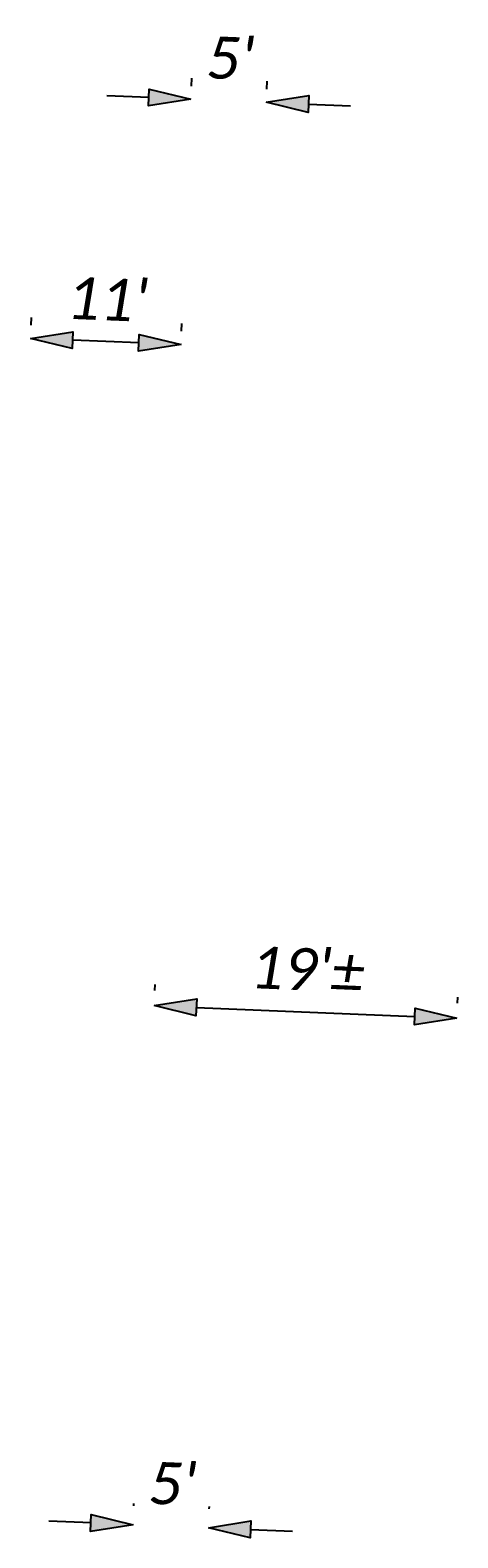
# Model space of a CAD drawing. Header units: feet. Extents: x 2292665 to 2292712, y 268884 to 269602.
# Tile 4 of 5: x 2292683 to 2292712, y 269286 to 269386. Entities that reach past the tile are written whole.
import ezdxf

# ---------------------------------------------------------------- set-up
doc = ezdxf.new("R2010")
doc.units = ezdxf.units.FT
doc.header["$MEASUREMENT"] = 0
doc.layers.add('SH_TextM', color=7, linetype='Continuous')
doc.styles.add('Slanted-Normal', font='calibrii.ttf', dxfattribs={"height": 0.14})
doc.dimstyles.new('Dec-1  Slanted', dxfattribs={"dimtxt": 0.14, "dimasz": 0.14, "dimexe": 0.07, "dimexo": 0.07, "dimgap": 0.07, "dimtad": 1, "dimdec": 1, "dimzin": 3, "dimdsep": 46, "dimtxsty": 'Slanted-Normal', "dimblk": 'Dim1', "dimcen": 0, "dimclrd": 95, "dimclre": 95, "dimclrt": 7, "dimaunit": 1, "dimadec": 3, "dimazin": 3, "dimtfac": 1, "dimtdec": 1, "dimtix": 1, "dimtofl": 0, "dimtmove": 1, "dimatfit": 3, "dimldrblk": 'Dim1', "dimfxl": 1, "dimtolj": 1, "dimtzin": 0, "dimlwd": -1, "dimlwe": -1, "dimarcsym": 0})

# ---------------------------------------------------------------- blocks, each defined once
blk = doc.blocks.new('Dim1')
h = blk.add_hatch(color=4)
h.dxf.hatch_style = 1
h.paths.add_polyline_path([(0, 0), (-1, -0.2), (-1, 0.2)])
at = {"color": 4}
blk.add_lwpolyline([(0, 0), (-1, -0.2), (-1, 0.2), (0, 0)], dxfattribs=at)
blk = doc.blocks.new('*D977')
at = {"layer": 'Defpoints', "color": 0, "transparency": 16777216}
for p in [(2292690.25, 269286.72), (2292695.24, 269286.51), (2292695.25, 269286.66)]:
    blk.add_point(p, dxfattribs=at)
at = {"layer": 'SH_TextM', "color": 95, "linetype": 'Continuous', "transparency": 16777216}
for p, q in [((2292690.3, 269288.11), (2292690.31, 269288.26)), ((2292695.3, 269287.91), (2292695.31, 269288.06)), ((2292687.46, 269286.98), (2292684.66, 269287.09)), ((2292698.05, 269286.55), (2292700.84, 269286.43))]:
    blk.add_line(p, q, dxfattribs=at)
at = {"layer": 'SH_TextM', "color": 95, "transparency": 16777216, "xscale": 2.8, "yscale": 2.8, "zscale": 2.8}
for p, rotation in [((2292690.25, 269286.86), 357.6777336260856), ((2292695.25, 269286.66), 177.6777336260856)]:
    blk.add_blockref('Dim1', p, dxfattribs=dict(at, rotation=rotation))
at = {"layer": 'SH_TextM', "color": 7, "transparency": 16777216, "insert": (2292692.87, 269289.58), "char_height": 2.8, "attachment_point": 5, "rotation": 357.6777, "style": 'Slanted-Normal'}
blk.add_mtext("\\A1;5'", dxfattribs=at)
blk = doc.blocks.new('*D978')
at = {"layer": 'Defpoints', "color": 0, "transparency": 16777216}
for p in [(2292683.44, 269365.66), (2292683.42, 269365.14), (2292693.41, 269364.74)]:
    blk.add_point(p, dxfattribs=at)
at = {"layer": 'SH_TextM', "color": 95, "linetype": 'Continuous', "transparency": 16777216}
for p, q in [((2292683.48, 269366.54), (2292683.5, 269367.06)), ((2292693.47, 269366.14), (2292693.49, 269366.65)), ((2292690.63, 269365.37), (2292686.24, 269365.55))]:
    blk.add_line(p, q, dxfattribs=at)
at = {"layer": 'SH_TextM', "color": 95, "transparency": 16777216, "xscale": 2.8, "yscale": 2.8, "zscale": 2.8}
for p, rotation in [((2292683.44, 269365.66), 177.6777336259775), ((2292693.43, 269365.25), 357.6777336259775)]:
    blk.add_blockref('Dim1', p, dxfattribs=dict(at, rotation=rotation))
at = {"layer": 'SH_TextM', "color": 7, "transparency": 16777216, "insert": (2292688.55, 269368.26), "char_height": 2.8, "attachment_point": 5, "rotation": 357.6777, "style": 'Slanted-Normal'}
blk.add_mtext("\\A1;11'", dxfattribs=at)
blk = doc.blocks.new('*D979')
at = {"layer": 'Defpoints', "color": 0, "transparency": 16777216}
for p in [(2292694.07, 269381.02), (2292699.07, 269380.82), (2292699.09, 269381.35)]:
    blk.add_point(p, dxfattribs=at)
at = {"layer": 'SH_TextM', "color": 95, "linetype": 'Continuous', "transparency": 16777216}
for p, q in [((2292694.13, 269382.42), (2292694.15, 269382.95)), ((2292699.12, 269382.22), (2292699.15, 269382.75)), ((2292691.3, 269381.66), (2292688.5, 269381.78)), ((2292701.89, 269381.23), (2292704.68, 269381.12))]:
    blk.add_line(p, q, dxfattribs=at)
at = {"layer": 'SH_TextM', "color": 95, "transparency": 16777216, "xscale": 2.8, "yscale": 2.8, "zscale": 2.8}
for p, rotation in [((2292694.09, 269381.55), 357.6777336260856), ((2292699.09, 269381.35), 177.6777336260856)]:
    blk.add_blockref('Dim1', p, dxfattribs=dict(at, rotation=rotation))
at = {"layer": 'SH_TextM', "color": 7, "transparency": 16777216, "insert": (2292696.71, 269384.27), "char_height": 2.8, "attachment_point": 5, "rotation": 357.6777, "style": 'Slanted-Normal'}
blk.add_mtext("\\A1;5'", dxfattribs=at)
blk = doc.blocks.new('*D980')
at = {"layer": 'Defpoints', "color": 0, "transparency": 16777216}
for p in [(2292691.64, 269320.94), (2292711.74, 269320.5), (2292711.73, 269320.1)]:
    blk.add_point(p, dxfattribs=at)
at = {"layer": 'SH_TextM', "color": 95, "linetype": 'Continuous', "transparency": 16777216}
for p, q in [((2292691.69, 269322.34), (2292691.71, 269322.74)), ((2292711.79, 269321.5), (2292711.8, 269321.9)), ((2292694.45, 269321.22), (2292708.95, 269320.62))]:
    blk.add_line(p, q, dxfattribs=at)
at = {"layer": 'SH_TextM', "color": 95, "transparency": 16777216, "xscale": 2.8, "yscale": 2.8, "zscale": 2.8}
for p, rotation in [((2292691.65, 269321.34), 177.6122301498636), ((2292711.74, 269320.5), 357.6122301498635)]:
    blk.add_blockref('Dim1', p, dxfattribs=dict(at, rotation=rotation))
at = {"layer": 'SH_TextM', "color": 7, "transparency": 16777216, "insert": (2292701.82, 269323.75), "char_height": 2.8, "attachment_point": 5, "rotation": 357.6122, "style": 'Slanted-Normal'}
blk.add_mtext("\\A1;19'%%P", dxfattribs=at)

msp = doc.modelspace()

# ---------------------------------------------------------------- dimensions: what is measured, and where the dimension line sits
at = {"layer": 'SH_TextM'}
for p1, p2, distance, picture, middle in [((2292694.07, 269381.02), (2292699.07, 269380.82), 0.53, '*D979', (2292696.71, 269384.27)), ((2292690.25, 269286.72), (2292695.24, 269286.51), 0.15, '*D977', (2292692.87, 269289.58))]:
    dim = msp.add_aligned_dim(p1=p1, p2=p2, distance=distance, dimstyle='Dec-1  Slanted', override={"dimdec": 0, "dimpost": "'"}, dxfattribs=at)
    dim.commit()
    dim.dimension.update_dxf_attribs({"geometry": picture, "text_midpoint": middle})
for p1, p2, distance, text, picture, middle in [((2292693.41, 269364.74), (2292683.42, 269365.14), -0.52, "11'", '*D978', (2292688.55, 269368.26)), ((2292691.64, 269320.94), (2292711.73, 269320.1), 0.4, "19'%%P", '*D980', (2292701.82, 269323.75))]:
    dim = msp.add_aligned_dim(p1=p1, p2=p2, distance=distance, text=text, dimstyle='Dec-1  Slanted', override={"dimdec": 0, "dimpost": "'"}, dxfattribs=at)
    dim.commit()
    dim.dimension.update_dxf_attribs({"geometry": picture, "text_midpoint": middle})

doc.saveas('drawing.dxf')
